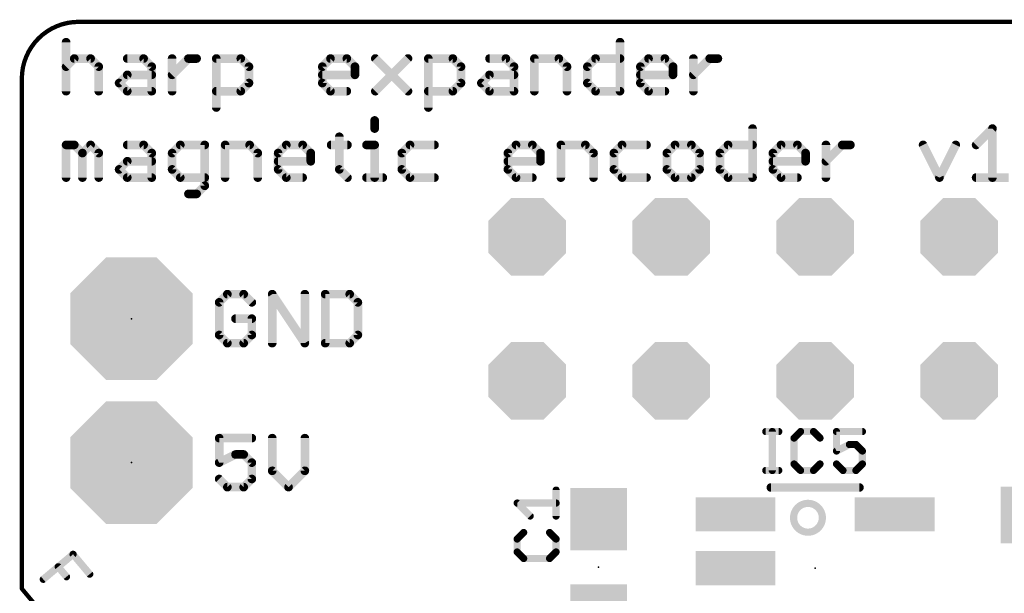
# Model space of a CAD drawing. Extents: x -3 to 25, y -0.2 to 22.
# Tile 2 of 3: x -3 to 14.3, y 11.9 to 22. Entities that reach past the tile are written whole.
import ezdxf

# ---------------------------------------------------------------- set-up
doc = ezdxf.new("R2010")
doc.units = 0
for name, color, linetype in [('17', 110, 'CONTINUOUS'), ('20', 53, 'CONTINUOUS'), ('21', 253, 'CONTINUOUS'), ('23', 53, 'CONTINUOUS'), ('25', 253, 'CONTINUOUS'), ('31', 253, 'CONTINUOUS')]:
    doc.layers.add(name, color=color, linetype=linetype)

# ---------------------------------------------------------------- blocks, each defined once
blk = doc.blocks.new('OCTAGONP')
at = {"const_width": 0.5}
blk.add_lwpolyline([(-0.25, -0.1036), (-0.25, 0.1036), (-0.1036, 0.25), (0.1036, 0.25), (0.25, 0.1036), (0.25, -0.1036), (0.1036, -0.25), (-0.1036, -0.25), (-0.25, -0.1036), (-0.25, 0.1036)], dxfattribs=at)
blk = doc.blocks.new('RECT')
blk.add_solid([(-0.5, -0.5), (0.5, -0.5), (-0.5, 0.5), (0.5, 0.5)])

msp = doc.modelspace()

# ---------------------------------------------------------------- linework, layer by layer
at = {"layer": '20'}
for points, const_width in [([(-2, 22, 0.4142), (-3, 21)], 0.0762), ([(-2, 22.0191, 1), (-2, 21.9809)], 0.0381), ([(-2, 21.9809, 1), (-2, 22.0191)], 0.0381), ([(-2.9809, 21, 1), (-3.0191, 21)], 0.0381), ([(-3.0191, 21, 1), (-2.9809, 21)], 0.0381), ([(-2.9854, 12.0122, 1), (-3.0146, 11.9878)], 0.0381), ([(-3.0191, 12, 1), (-2.9809, 12)], 0.0381)]:
    msp.add_lwpolyline(points, format="xyb", dxfattribs=dict(at, const_width=const_width))
at = {"layer": '20', "const_width": 0.0762}
for points in [[(24, 22), (-2, 22)], [(-3, 21), (-3, 12)], [(-3, 12), (7, 0)]]:
    msp.add_lwpolyline(points, dxfattribs=at)
at = {"layer": '21'}
for points, const_width in [([(-2.2192, 21.6413), (-2.2192, 20.777)], 0.1524), ([(7.5563, 21.6413), (7.5563, 20.777)], 0.1524), ([(-2.2192, 21.2092), (-2.0751, 21.3532)], 0.1524), ([(-2.0751, 21.3532), (-1.787, 21.3532)], 0.1524), ([(-1.787, 21.3532), (-1.643, 21.2092)], 0.1524), ([(-1.1396, 21.3532), (-0.8515, 21.3532)], 0.1524), ([(-0.8515, 21.3532), (-0.7075, 21.2092)], 0.1524), ([(-0.3482, 20.777), (-0.3482, 21.3532)], 0.1524), ([(-0.3482, 21.0651), (-0.0601, 21.3532)], 0.1524), ([(-0.0601, 21.3532), (0.084, 21.3532)], 0.1524), ([(0.4314, 20.4889), (0.4314, 21.3532)], 0.1524), ([(0.4314, 21.3532), (0.8636, 21.3532)], 0.1524), ([(0.8636, 21.3532), (1.0077, 21.2092)], 0.1524), ([(2.3025, 21.2092), (2.4465, 21.3532)], 0.1524), ([(2.4465, 21.3532), (2.7346, 21.3532)], 0.1524), ([(2.7346, 21.3532), (2.8787, 21.2092)], 0.1524), ([(3.238, 21.3532), (3.8142, 20.777)], 0.1524), ([(3.238, 20.777), (3.8142, 21.3532)], 0.1524), ([(4.1735, 20.4889), (4.1735, 21.3532)], 0.1524), ([(4.1735, 21.3532), (4.6057, 21.3532)], 0.1524), ([(4.6057, 21.3532), (4.7497, 21.2092)], 0.1524), ([(5.2531, 21.3532), (5.5412, 21.3532)], 0.1524), ([(5.5412, 21.3532), (5.6853, 21.2092)], 0.1524), ([(6.0445, 20.777), (6.0445, 21.3532)], 0.1524), ([(6.0445, 21.3532), (6.4767, 21.3532)], 0.1524), ([(6.4767, 21.3532), (6.6208, 21.2092)], 0.1524), ([(6.9801, 21.2092), (7.1241, 21.3532)], 0.1524), ([(7.1241, 21.3532), (7.5563, 21.3532)], 0.1524), ([(7.9156, 21.2092), (8.0596, 21.3532)], 0.1524), ([(8.0596, 21.3532), (8.3478, 21.3532)], 0.1524), ([(8.3478, 21.3532), (8.4918, 21.2092)], 0.1524), ([(8.8511, 20.777), (8.8511, 21.3532)], 0.1524), ([(8.8511, 21.0651), (9.1392, 21.3532)], 0.1524), ([(9.1392, 21.3532), (9.2833, 21.3532)], 0.1524), ([(-1.643, 21.2092), (-1.643, 20.777)], 0.1524), ([(-0.7075, 21.2092), (-0.7075, 20.777)], 0.1524), ([(1.0077, 21.2092), (1.0077, 20.9211)], 0.1524), ([(2.3025, 20.9211), (2.3025, 21.2092)], 0.1524), ([(2.8787, 21.2092), (2.8787, 21.0651)], 0.1524), ([(4.7497, 21.2092), (4.7497, 20.9211)], 0.1524), ([(5.6853, 21.2092), (5.6853, 20.777)], 0.1524), ([(6.6208, 21.2092), (6.6208, 20.777)], 0.1524), ([(6.9801, 20.9211), (6.9801, 21.2092)], 0.1524), ([(7.9156, 20.9211), (7.9156, 21.2092)], 0.1524), ([(8.4918, 21.2092), (8.4918, 21.0651)], 0.1524), ([(-1.2837, 20.9211), (-1.1396, 21.0651)], 0.1524), ([(-1.1396, 21.0651), (-0.7075, 21.0651)], 0.1524), ([(2.8787, 21.0651), (2.3025, 21.0651)], 0.1524), ([(5.109, 20.9211), (5.2531, 21.0651)], 0.1524), ([(5.2531, 21.0651), (5.6853, 21.0651)], 0.1524), ([(8.4918, 21.0651), (7.9156, 21.0651)], 0.1524), ([(-1.1396, 20.777), (-1.2837, 20.9211)], 0.1524), ([(-0.7075, 20.777), (-1.1396, 20.777)], 0.1524), ([(0.8636, 20.777), (0.4314, 20.777)], 0.1524), ([(1.0077, 20.9211), (0.8636, 20.777)], 0.1524), ([(2.4465, 20.777), (2.3025, 20.9211)], 0.1524), ([(2.7346, 20.777), (2.4465, 20.777)], 0.1524), ([(4.6057, 20.777), (4.1735, 20.777)], 0.1524), ([(4.7497, 20.9211), (4.6057, 20.777)], 0.1524), ([(5.2531, 20.777), (5.109, 20.9211)], 0.1524), ([(5.6853, 20.777), (5.2531, 20.777)], 0.1524), ([(7.1241, 20.777), (6.9801, 20.9211)], 0.1524), ([(7.5563, 20.777), (7.1241, 20.777)], 0.1524), ([(8.0596, 20.777), (7.9156, 20.9211)], 0.1524), ([(8.3478, 20.777), (8.0596, 20.777)], 0.1524), ([(3.2261, 20.2614), (3.2261, 20.1173)], 0.1524), ([(9.8951, 20.1173), (9.8951, 19.253)], 0.1524), ([(13.8405, 19.8292), (14.1286, 20.1173)], 0.1524), ([(14.1286, 20.1173), (14.1286, 19.253)], 0.1524), ([(2.6025, 19.9733), (2.6025, 19.3971)], 0.1524), ([(-2.2192, 19.253), (-2.2192, 19.8292)], 0.1524), ([(-2.2192, 19.8292), (-2.0751, 19.8292)], 0.1524), ([(-2.0751, 19.8292), (-1.9311, 19.6852)], 0.1524), ([(-1.9311, 19.6852), (-1.787, 19.8292)], 0.1524), ([(-1.787, 19.8292), (-1.643, 19.6852)], 0.1524), ([(-1.1396, 19.8292), (-0.8515, 19.8292)], 0.1524), ([(-0.8515, 19.8292), (-0.7075, 19.6852)], 0.1524), ([(-0.2041, 19.8292), (-0.3482, 19.6852)], 0.1524), ([(0.2281, 19.8292), (-0.2041, 19.8292)], 0.1524), ([(0.2281, 19.1089), (0.2281, 19.8292)], 0.1524), ([(0.5874, 19.253), (0.5874, 19.8292)], 0.1524), ([(0.5874, 19.8292), (1.0195, 19.8292)], 0.1524), ([(1.0195, 19.8292), (1.1636, 19.6852)], 0.1524), ([(1.5229, 19.6852), (1.6669, 19.8292)], 0.1524), ([(1.6669, 19.8292), (1.955, 19.8292)], 0.1524), ([(1.955, 19.8292), (2.0991, 19.6852)], 0.1524), ([(2.4584, 19.8292), (2.7465, 19.8292)], 0.1524), ([(3.0821, 19.8292), (3.2261, 19.8292)], 0.1524), ([(3.2261, 19.8292), (3.2261, 19.253)], 0.1524), ([(3.8498, 19.8292), (3.7058, 19.6852)], 0.1524), ([(4.282, 19.8292), (3.8498, 19.8292)], 0.1524), ([(5.5768, 19.6852), (5.7208, 19.8292)], 0.1524), ([(5.7208, 19.8292), (6.009, 19.8292)], 0.1524), ([(6.009, 19.8292), (6.153, 19.6852)], 0.1524), ([(6.5123, 19.253), (6.5123, 19.8292)], 0.1524), ([(6.5123, 19.8292), (6.9445, 19.8292)], 0.1524), ([(6.9445, 19.8292), (7.0885, 19.6852)], 0.1524), ([(7.5919, 19.8292), (7.4478, 19.6852)], 0.1524), ([(8.0241, 19.8292), (7.5919, 19.8292)], 0.1524), ([(8.5274, 19.8292), (8.3833, 19.6852)], 0.1524), ([(8.8155, 19.8292), (8.5274, 19.8292)], 0.1524), ([(8.9596, 19.6852), (8.8155, 19.8292)], 0.1524), ([(9.3189, 19.6852), (9.4629, 19.8292)], 0.1524), ([(9.4629, 19.8292), (9.8951, 19.8292)], 0.1524), ([(10.2544, 19.6852), (10.3984, 19.8292)], 0.1524), ([(10.3984, 19.8292), (10.6866, 19.8292)], 0.1524), ([(10.6866, 19.8292), (10.8306, 19.6852)], 0.1524), ([(11.1899, 19.253), (11.1899, 19.8292)], 0.1524), ([(11.1899, 19.5411), (11.478, 19.8292)], 0.1524), ([(11.478, 19.8292), (11.6221, 19.8292)], 0.1524), ([(12.905, 19.8292), (13.1931, 19.253)], 0.1524), ([(13.1931, 19.253), (13.4812, 19.8292)], 0.1524), ([(-1.9311, 19.6852), (-1.9311, 19.253)], 0.1524), ([(-1.643, 19.6852), (-1.643, 19.253)], 0.1524), ([(-0.7075, 19.6852), (-0.7075, 19.253)], 0.1524), ([(-0.3482, 19.6852), (-0.3482, 19.3971)], 0.1524), ([(1.1636, 19.6852), (1.1636, 19.253)], 0.1524), ([(1.5229, 19.3971), (1.5229, 19.6852)], 0.1524), ([(2.0991, 19.6852), (2.0991, 19.5411)], 0.1524), ([(3.7058, 19.6852), (3.7058, 19.3971)], 0.1524), ([(5.5768, 19.3971), (5.5768, 19.6852)], 0.1524), ([(6.153, 19.6852), (6.153, 19.5411)], 0.1524), ([(7.0885, 19.6852), (7.0885, 19.253)], 0.1524), ([(7.4478, 19.6852), (7.4478, 19.3971)], 0.1524), ([(8.3833, 19.6852), (8.3833, 19.3971)], 0.1524), ([(8.9596, 19.3971), (8.9596, 19.6852)], 0.1524), ([(9.3189, 19.3971), (9.3189, 19.6852)], 0.1524), ([(10.2544, 19.3971), (10.2544, 19.6852)], 0.1524), ([(10.8306, 19.6852), (10.8306, 19.5411)], 0.1524), ([(-1.2837, 19.3971), (-1.1396, 19.5411)], 0.1524), ([(-1.1396, 19.253), (-1.2837, 19.3971)], 0.1524), ([(-1.1396, 19.5411), (-0.7075, 19.5411)], 0.1524), ([(-0.3482, 19.3971), (-0.2041, 19.253)], 0.1524), ([(2.0991, 19.5411), (1.5229, 19.5411)], 0.1524), ([(1.6669, 19.253), (1.5229, 19.3971)], 0.1524), ([(2.6025, 19.3971), (2.7465, 19.253)], 0.1524), ([(3.7058, 19.3971), (3.8498, 19.253)], 0.1524), ([(6.153, 19.5411), (5.5768, 19.5411)], 0.1524), ([(5.7208, 19.253), (5.5768, 19.3971)], 0.1524), ([(7.4478, 19.3971), (7.5919, 19.253)], 0.1524), ([(8.3833, 19.3971), (8.5274, 19.253)], 0.1524), ([(8.8155, 19.253), (8.9596, 19.3971)], 0.1524), ([(9.4629, 19.253), (9.3189, 19.3971)], 0.1524), ([(10.8306, 19.5411), (10.2544, 19.5411)], 0.1524), ([(10.3984, 19.253), (10.2544, 19.3971)], 0.1524), ([(-0.7075, 19.253), (-1.1396, 19.253)], 0.1524), ([(-0.2041, 19.253), (0.2281, 19.253)], 0.1524), ([(1.955, 19.253), (1.6669, 19.253)], 0.1524), ([(3.0821, 19.253), (3.3702, 19.253)], 0.1524), ([(3.8498, 19.253), (4.282, 19.253)], 0.1524), ([(6.009, 19.253), (5.7208, 19.253)], 0.1524), ([(7.5919, 19.253), (8.0241, 19.253)], 0.1524), ([(8.5274, 19.253), (8.8155, 19.253)], 0.1524), ([(9.8951, 19.253), (9.4629, 19.253)], 0.1524), ([(10.6866, 19.253), (10.3984, 19.253)], 0.1524), ([(13.8405, 19.253), (14.4168, 19.253)], 0.1524), ([(0.084, 18.9649), (0.2281, 19.1089)], 0.1524), ([(-0.0601, 18.9649), (0.084, 18.9649)], 0.1524), ([(10.219, 13.7858), (11.781, 13.7858)], 0.1524), ([(-2.6219, 12.1663), (-2.0961, 12.6075)], 0.127), ([(-2.0961, 12.6075), (-1.802, 12.257)], 0.127), ([(-2.359, 12.3869), (-2.2119, 12.2116)], 0.127)]:
    msp.add_lwpolyline(points, dxfattribs=dict(at, const_width=const_width))
for points, const_width in [([(-2.1811, 21.6413, 1), (-2.2573, 21.6413)], 0.0762), ([(7.5944, 21.6413, 1), (7.5182, 21.6413)], 0.0762), ([(-2.0751, 21.3913, 1), (-2.0751, 21.3151)], 0.0762), ([(-2.0482, 21.3263, 1), (-2.1021, 21.3802)], 0.0762), ([(-1.7601, 21.3802, 1), (-1.814, 21.3263)], 0.0762), ([(-1.787, 21.3151, 1), (-1.787, 21.3913)], 0.0762), ([(-1.1396, 21.3913, 1), (-1.1396, 21.3151)], 0.0762), ([(-0.8246, 21.3802, 1), (-0.8785, 21.3263)], 0.0762), ([(-0.8515, 21.3151, 1), (-0.8515, 21.3913)], 0.0762), ([(-0.3101, 21.3532, 1), (-0.3863, 21.3532)], 0.0762), ([(-0.0601, 21.3913, 1), (-0.0601, 21.3151)], 0.0762), ([(-0.0331, 21.3263, 1), (-0.087, 21.3802)], 0.0762), ([(0.084, 21.3151, 1), (0.084, 21.3913)], 0.0762), ([(0.4695, 21.3532, 1), (0.3933, 21.3532)], 0.0762), ([(0.4314, 21.3913, 1), (0.4314, 21.3151)], 0.0762), ([(0.8905, 21.3802, 1), (0.8367, 21.3263)], 0.0762), ([(0.8636, 21.3151, 1), (0.8636, 21.3913)], 0.0762), ([(2.4465, 21.3913, 1), (2.4465, 21.3151)], 0.0762), ([(2.4735, 21.3263, 1), (2.4196, 21.3802)], 0.0762), ([(2.7616, 21.3802, 1), (2.7077, 21.3263)], 0.0762), ([(2.7346, 21.3151, 1), (2.7346, 21.3913)], 0.0762), ([(3.2649, 21.3802, 1), (3.211, 21.3263)], 0.0762), ([(3.8412, 21.3263, 1), (3.7873, 21.3802)], 0.0762), ([(4.2116, 21.3532, 1), (4.1354, 21.3532)], 0.0762), ([(4.1735, 21.3913, 1), (4.1735, 21.3151)], 0.0762), ([(4.6326, 21.3802, 1), (4.5787, 21.3263)], 0.0762), ([(4.6057, 21.3151, 1), (4.6057, 21.3913)], 0.0762), ([(5.2531, 21.3913, 1), (5.2531, 21.3151)], 0.0762), ([(5.5681, 21.3802, 1), (5.5143, 21.3263)], 0.0762), ([(5.5412, 21.3151, 1), (5.5412, 21.3913)], 0.0762), ([(6.0826, 21.3532, 1), (6.0064, 21.3532)], 0.0762), ([(6.0445, 21.3913, 1), (6.0445, 21.3151)], 0.0762), ([(6.5037, 21.3802, 1), (6.4498, 21.3263)], 0.0762), ([(6.4767, 21.3151, 1), (6.4767, 21.3913)], 0.0762), ([(7.1241, 21.3913, 1), (7.1241, 21.3151)], 0.0762), ([(7.1511, 21.3263, 1), (7.0972, 21.3802)], 0.0762), ([(7.5563, 21.3151, 1), (7.5563, 21.3913)], 0.0762), ([(8.0596, 21.3913, 1), (8.0596, 21.3151)], 0.0762), ([(8.0866, 21.3263, 1), (8.0327, 21.3802)], 0.0762), ([(8.3747, 21.3802, 1), (8.3208, 21.3263)], 0.0762), ([(8.3478, 21.3151, 1), (8.3478, 21.3913)], 0.0762), ([(8.8892, 21.3532, 1), (8.813, 21.3532)], 0.0762), ([(9.1392, 21.3913, 1), (9.1392, 21.3151)], 0.0762), ([(9.1662, 21.3263, 1), (9.1123, 21.3802)], 0.0762), ([(9.2833, 21.3151, 1), (9.2833, 21.3913)], 0.0762), ([(-2.2461, 21.2361, 1), (-2.1923, 21.1822)], 0.0762), ([(-1.6049, 21.2092, 1), (-1.6811, 21.2092)], 0.0762), ([(-1.6699, 21.1822, 1), (-1.616, 21.2361)], 0.0762), ([(-0.6694, 21.2092, 1), (-0.7456, 21.2092)], 0.0762), ([(-0.7344, 21.1822, 1), (-0.6805, 21.2361)], 0.0762), ([(1.0458, 21.2092, 1), (0.9696, 21.2092)], 0.0762), ([(0.9807, 21.1822, 1), (1.0346, 21.2361)], 0.0762), ([(2.2755, 21.2361, 1), (2.3294, 21.1822)], 0.0762), ([(2.3406, 21.2092, 1), (2.2644, 21.2092)], 0.0762), ([(2.9168, 21.2092, 1), (2.8406, 21.2092)], 0.0762), ([(2.8518, 21.1822, 1), (2.9056, 21.2361)], 0.0762), ([(4.7878, 21.2092, 1), (4.7116, 21.2092)], 0.0762), ([(4.7228, 21.1822, 1), (4.7767, 21.2361)], 0.0762), ([(5.7234, 21.2092, 1), (5.6472, 21.2092)], 0.0762), ([(5.6583, 21.1822, 1), (5.7122, 21.2361)], 0.0762), ([(6.6589, 21.2092, 1), (6.5827, 21.2092)], 0.0762), ([(6.5938, 21.1822, 1), (6.6477, 21.2361)], 0.0762), ([(6.9531, 21.2361, 1), (7.007, 21.1822)], 0.0762), ([(7.0182, 21.2092, 1), (6.942, 21.2092)], 0.0762), ([(7.8886, 21.2361, 1), (7.9425, 21.1822)], 0.0762), ([(7.9537, 21.2092, 1), (7.8775, 21.2092)], 0.0762), ([(8.5299, 21.2092, 1), (8.4537, 21.2092)], 0.0762), ([(8.4649, 21.1822, 1), (8.5188, 21.2361)], 0.0762), ([(-1.1396, 21.1032, 1), (-1.1396, 21.027)], 0.0762), ([(-1.1127, 21.0382, 1), (-1.1666, 21.0921)], 0.0762), ([(-0.7075, 21.027, 1), (-0.7075, 21.1032)], 0.0762), ([(-0.3751, 21.0921, 1), (-0.3212, 21.0382)], 0.0762), ([(2.3025, 21.1032, 1), (2.3025, 21.027)], 0.0762), ([(2.8406, 21.0651, 1), (2.9168, 21.0651)], 0.0762), ([(2.8787, 21.027, 1), (2.8787, 21.1032)], 0.0762), ([(5.2531, 21.1032, 1), (5.2531, 21.027)], 0.0762), ([(5.28, 21.0382, 1), (5.2261, 21.0921)], 0.0762), ([(5.6853, 21.027, 1), (5.6853, 21.1032)], 0.0762), ([(7.9156, 21.1032, 1), (7.9156, 21.027)], 0.0762), ([(8.4537, 21.0651, 1), (8.5299, 21.0651)], 0.0762), ([(8.4918, 21.027, 1), (8.4918, 21.1032)], 0.0762), ([(8.8242, 21.0921, 1), (8.878, 21.0382)], 0.0762), ([(-1.2567, 20.948, 1), (-1.3106, 20.8941)], 0.0762), ([(-1.3106, 20.948, 1), (-1.2567, 20.8941)], 0.0762), ([(-1.1396, 20.8151, 1), (-1.1396, 20.7389)], 0.0762), ([(-0.7075, 20.7389, 1), (-0.7075, 20.8151)], 0.0762), ([(0.4314, 20.8151, 1), (0.4314, 20.7389)], 0.0762), ([(0.8636, 20.7389, 1), (0.8636, 20.8151)], 0.0762), ([(0.9696, 20.9211, 1), (1.0458, 20.9211)], 0.0762), ([(1.0346, 20.8941, 1), (0.9807, 20.948)], 0.0762), ([(2.3294, 20.948, 1), (2.2755, 20.8941)], 0.0762), ([(2.2644, 20.9211, 1), (2.3406, 20.9211)], 0.0762), ([(2.4465, 20.8151, 1), (2.4465, 20.7389)], 0.0762), ([(2.7346, 20.7389, 1), (2.7346, 20.8151)], 0.0762), ([(4.1735, 20.8151, 1), (4.1735, 20.7389)], 0.0762), ([(4.6057, 20.7389, 1), (4.6057, 20.8151)], 0.0762), ([(4.7116, 20.9211, 1), (4.7878, 20.9211)], 0.0762), ([(4.7767, 20.8941, 1), (4.7228, 20.948)], 0.0762), ([(5.136, 20.948, 1), (5.0821, 20.8941)], 0.0762), ([(5.0821, 20.948, 1), (5.136, 20.8941)], 0.0762), ([(5.2531, 20.8151, 1), (5.2531, 20.7389)], 0.0762), ([(5.6853, 20.7389, 1), (5.6853, 20.8151)], 0.0762), ([(7.007, 20.948, 1), (6.9531, 20.8941)], 0.0762), ([(6.942, 20.9211, 1), (7.0182, 20.9211)], 0.0762), ([(7.1241, 20.8151, 1), (7.1241, 20.7389)], 0.0762), ([(7.5563, 20.7389, 1), (7.5563, 20.8151)], 0.0762), ([(7.9425, 20.948, 1), (7.8886, 20.8941)], 0.0762), ([(7.8775, 20.9211, 1), (7.9537, 20.9211)], 0.0762), ([(8.0596, 20.8151, 1), (8.0596, 20.7389)], 0.0762), ([(8.3478, 20.7389, 1), (8.3478, 20.8151)], 0.0762), ([(-2.2573, 20.777, 1), (-2.1811, 20.777)], 0.0762), ([(-1.6811, 20.777, 1), (-1.6049, 20.777)], 0.0762), ([(-1.1666, 20.7501, 1), (-1.1127, 20.8039)], 0.0762), ([(-0.7456, 20.777, 1), (-0.6694, 20.777)], 0.0762), ([(-0.3863, 20.777, 1), (-0.3101, 20.777)], 0.0762), ([(0.8367, 20.8039, 1), (0.8905, 20.7501)], 0.0762), ([(2.4196, 20.7501, 1), (2.4735, 20.8039)], 0.0762), ([(3.211, 20.8039, 1), (3.2649, 20.7501)], 0.0762), ([(3.7873, 20.7501, 1), (3.8412, 20.8039)], 0.0762), ([(4.5787, 20.8039, 1), (4.6326, 20.7501)], 0.0762), ([(5.2261, 20.7501, 1), (5.28, 20.8039)], 0.0762), ([(5.6472, 20.777, 1), (5.7234, 20.777)], 0.0762), ([(6.0064, 20.777, 1), (6.0826, 20.777)], 0.0762), ([(6.5827, 20.777, 1), (6.6589, 20.777)], 0.0762), ([(7.0972, 20.7501, 1), (7.1511, 20.8039)], 0.0762), ([(7.5182, 20.777, 1), (7.5944, 20.777)], 0.0762), ([(8.0327, 20.7501, 1), (8.0866, 20.8039)], 0.0762), ([(8.813, 20.777, 1), (8.8892, 20.777)], 0.0762), ([(0.3933, 20.4889, 1), (0.4695, 20.4889)], 0.0762), ([(4.1354, 20.4889, 1), (4.2116, 20.4889)], 0.0762), ([(3.2642, 20.2614, 1), (3.188, 20.2614)], 0.0762), ([(9.9332, 20.1173, 1), (9.857, 20.1173)], 0.0762), ([(14.1667, 20.1173, 1), (14.0905, 20.1173)], 0.0762), ([(14.1556, 20.0904, 1), (14.1017, 20.1443)], 0.0762), ([(2.6406, 19.9733, 1), (2.5644, 19.9733)], 0.0762), ([(3.188, 20.1173, 1), (3.2642, 20.1173)], 0.0762), ([(-2.1811, 19.8292, 1), (-2.2573, 19.8292)], 0.0762), ([(-2.2192, 19.8673, 1), (-2.2192, 19.7911)], 0.0762), ([(-2.0482, 19.8562, 1), (-2.1021, 19.8023)], 0.0762), ([(-2.0751, 19.7911, 1), (-2.0751, 19.8673)], 0.0762), ([(-1.7601, 19.8562, 1), (-1.814, 19.8023)], 0.0762), ([(-1.7601, 19.8023, 1), (-1.814, 19.8562)], 0.0762), ([(-1.1396, 19.8673, 1), (-1.1396, 19.7911)], 0.0762), ([(-0.8246, 19.8562, 1), (-0.8785, 19.8023)], 0.0762), ([(-0.8515, 19.7911, 1), (-0.8515, 19.8673)], 0.0762), ([(-0.2041, 19.8673, 1), (-0.2041, 19.7911)], 0.0762), ([(-0.1772, 19.8023, 1), (-0.231, 19.8562)], 0.0762), ([(0.2662, 19.8292, 1), (0.19, 19.8292)], 0.0762), ([(0.2281, 19.7911, 1), (0.2281, 19.8673)], 0.0762), ([(0.6255, 19.8292, 1), (0.5493, 19.8292)], 0.0762), ([(0.5874, 19.8673, 1), (0.5874, 19.7911)], 0.0762), ([(1.0465, 19.8562, 1), (0.9926, 19.8023)], 0.0762), ([(1.0195, 19.7911, 1), (1.0195, 19.8673)], 0.0762), ([(1.6669, 19.8673, 1), (1.6669, 19.7911)], 0.0762), ([(1.6939, 19.8023, 1), (1.64, 19.8562)], 0.0762), ([(1.982, 19.8562, 1), (1.9281, 19.8023)], 0.0762), ([(1.955, 19.7911, 1), (1.955, 19.8673)], 0.0762), ([(2.4584, 19.8673, 1), (2.4584, 19.7911)], 0.0762), ([(2.7465, 19.7911, 1), (2.7465, 19.8673)], 0.0762), ([(3.0821, 19.8673, 1), (3.0821, 19.7911)], 0.0762), ([(3.2642, 19.8292, 1), (3.188, 19.8292)], 0.0762), ([(3.2261, 19.7911, 1), (3.2261, 19.8673)], 0.0762), ([(3.8498, 19.8673, 1), (3.8498, 19.7911)], 0.0762), ([(3.8767, 19.8023, 1), (3.8229, 19.8562)], 0.0762), ([(4.282, 19.7911, 1), (4.282, 19.8673)], 0.0762), ([(5.7208, 19.8673, 1), (5.7208, 19.7911)], 0.0762), ([(5.7478, 19.8023, 1), (5.6939, 19.8562)], 0.0762), ([(6.0359, 19.8562, 1), (5.982, 19.8023)], 0.0762), ([(6.009, 19.7911, 1), (6.009, 19.8673)], 0.0762), ([(6.5504, 19.8292, 1), (6.4742, 19.8292)], 0.0762), ([(6.5123, 19.8673, 1), (6.5123, 19.7911)], 0.0762), ([(6.9714, 19.8562, 1), (6.9175, 19.8023)], 0.0762), ([(6.9445, 19.7911, 1), (6.9445, 19.8673)], 0.0762), ([(7.5919, 19.8673, 1), (7.5919, 19.7911)], 0.0762), ([(7.6188, 19.8023, 1), (7.5649, 19.8562)], 0.0762), ([(8.0241, 19.7911, 1), (8.0241, 19.8673)], 0.0762), ([(8.5274, 19.8673, 1), (8.5274, 19.7911)], 0.0762), ([(8.5543, 19.8023, 1), (8.5005, 19.8562)], 0.0762), ([(8.8425, 19.8562, 1), (8.7886, 19.8023)], 0.0762), ([(8.8155, 19.7911, 1), (8.8155, 19.8673)], 0.0762), ([(9.4629, 19.8673, 1), (9.4629, 19.7911)], 0.0762), ([(9.4899, 19.8023, 1), (9.436, 19.8562)], 0.0762), ([(9.8951, 19.7911, 1), (9.8951, 19.8673)], 0.0762), ([(10.3984, 19.8673, 1), (10.3984, 19.7911)], 0.0762), ([(10.4254, 19.8023, 1), (10.3715, 19.8562)], 0.0762), ([(10.7135, 19.8562, 1), (10.6596, 19.8023)], 0.0762), ([(10.6866, 19.7911, 1), (10.6866, 19.8673)], 0.0762), ([(11.228, 19.8292, 1), (11.1518, 19.8292)], 0.0762), ([(11.478, 19.8673, 1), (11.478, 19.7911)], 0.0762), ([(11.505, 19.8023, 1), (11.4511, 19.8562)], 0.0762), ([(11.6221, 19.7911, 1), (11.6221, 19.8673)], 0.0762), ([(12.9391, 19.8463, 1), (12.8709, 19.8122)], 0.0762), ([(13.5153, 19.8122, 1), (13.4472, 19.8463)], 0.0762), ([(13.8136, 19.8562, 1), (13.8675, 19.8023)], 0.0762), ([(-1.893, 19.6852, 1), (-1.9692, 19.6852)], 0.0762), ([(-1.958, 19.7121, 1), (-1.9041, 19.6582)], 0.0762), ([(-1.958, 19.6582, 1), (-1.9041, 19.7121)], 0.0762), ([(-1.6049, 19.6852, 1), (-1.6811, 19.6852)], 0.0762), ([(-1.6699, 19.6582, 1), (-1.616, 19.7121)], 0.0762), ([(-0.6694, 19.6852, 1), (-0.7456, 19.6852)], 0.0762), ([(-0.7344, 19.6582, 1), (-0.6805, 19.7121)], 0.0762), ([(-0.3101, 19.6852, 1), (-0.3863, 19.6852)], 0.0762), ([(-0.3751, 19.7121, 1), (-0.3212, 19.6582)], 0.0762), ([(1.2017, 19.6852, 1), (1.1255, 19.6852)], 0.0762), ([(1.1366, 19.6582, 1), (1.1905, 19.7121)], 0.0762), ([(1.4959, 19.7121, 1), (1.5498, 19.6582)], 0.0762), ([(1.561, 19.6852, 1), (1.4848, 19.6852)], 0.0762), ([(2.1372, 19.6852, 1), (2.061, 19.6852)], 0.0762), ([(2.0722, 19.6582, 1), (2.126, 19.7121)], 0.0762), ([(3.6788, 19.7121, 1), (3.7327, 19.6582)], 0.0762), ([(3.7439, 19.6852, 1), (3.6677, 19.6852)], 0.0762), ([(5.5498, 19.7121, 1), (5.6037, 19.6582)], 0.0762), ([(5.6149, 19.6852, 1), (5.5387, 19.6852)], 0.0762), ([(6.1911, 19.6852, 1), (6.1149, 19.6852)], 0.0762), ([(6.1261, 19.6582, 1), (6.18, 19.7121)], 0.0762), ([(7.1266, 19.6852, 1), (7.0504, 19.6852)], 0.0762), ([(7.0616, 19.6582, 1), (7.1155, 19.7121)], 0.0762), ([(7.4859, 19.6852, 1), (7.4097, 19.6852)], 0.0762), ([(7.4209, 19.7121, 1), (7.4748, 19.6582)], 0.0762), ([(8.4214, 19.6852, 1), (8.3452, 19.6852)], 0.0762), ([(8.3564, 19.7121, 1), (8.4103, 19.6582)], 0.0762), ([(8.9977, 19.6852, 1), (8.9215, 19.6852)], 0.0762), ([(8.9326, 19.6582, 1), (8.9865, 19.7121)], 0.0762), ([(9.2919, 19.7121, 1), (9.3458, 19.6582)], 0.0762), ([(9.357, 19.6852, 1), (9.2808, 19.6852)], 0.0762), ([(10.2274, 19.7121, 1), (10.2813, 19.6582)], 0.0762), ([(10.2925, 19.6852, 1), (10.2163, 19.6852)], 0.0762), ([(10.8687, 19.6852, 1), (10.7925, 19.6852)], 0.0762), ([(10.8037, 19.6582, 1), (10.8575, 19.7121)], 0.0762), ([(-1.2567, 19.424, 1), (-1.3106, 19.3701)], 0.0762), ([(-1.3106, 19.424, 1), (-1.2567, 19.3701)], 0.0762), ([(-1.1396, 19.5792, 1), (-1.1396, 19.503)], 0.0762), ([(-1.1127, 19.5142, 1), (-1.1666, 19.5681)], 0.0762), ([(-0.7075, 19.503, 1), (-0.7075, 19.5792)], 0.0762), ([(-0.3212, 19.424, 1), (-0.3751, 19.3701)], 0.0762), ([(1.5498, 19.424, 1), (1.4959, 19.3701)], 0.0762), ([(1.5229, 19.5792, 1), (1.5229, 19.503)], 0.0762), ([(2.061, 19.5411, 1), (2.1372, 19.5411)], 0.0762), ([(2.0991, 19.503, 1), (2.0991, 19.5792)], 0.0762), ([(2.6294, 19.424, 1), (2.5755, 19.3701)], 0.0762), ([(3.7327, 19.424, 1), (3.6788, 19.3701)], 0.0762), ([(5.6037, 19.424, 1), (5.5498, 19.3701)], 0.0762), ([(5.5768, 19.5792, 1), (5.5768, 19.503)], 0.0762), ([(6.1149, 19.5411, 1), (6.1911, 19.5411)], 0.0762), ([(6.153, 19.503, 1), (6.153, 19.5792)], 0.0762), ([(7.4748, 19.424, 1), (7.4209, 19.3701)], 0.0762), ([(8.4103, 19.424, 1), (8.3564, 19.3701)], 0.0762), ([(8.9865, 19.3701, 1), (8.9326, 19.424)], 0.0762), ([(9.3458, 19.424, 1), (9.2919, 19.3701)], 0.0762), ([(10.2813, 19.424, 1), (10.2274, 19.3701)], 0.0762), ([(10.2544, 19.5792, 1), (10.2544, 19.503)], 0.0762), ([(10.7925, 19.5411, 1), (10.8687, 19.5411)], 0.0762), ([(10.8306, 19.503, 1), (10.8306, 19.5792)], 0.0762), ([(11.163, 19.5681, 1), (11.2168, 19.5142)], 0.0762), ([(-2.2573, 19.253, 1), (-2.1811, 19.253)], 0.0762), ([(-1.9692, 19.253, 1), (-1.893, 19.253)], 0.0762), ([(-1.6811, 19.253, 1), (-1.6049, 19.253)], 0.0762), ([(-1.1396, 19.2911, 1), (-1.1396, 19.2149)], 0.0762), ([(-1.1666, 19.2261, 1), (-1.1127, 19.2799)], 0.0762), ([(-0.7456, 19.253, 1), (-0.6694, 19.253)], 0.0762), ([(-0.7075, 19.2149, 1), (-0.7075, 19.2911)], 0.0762), ([(-0.3863, 19.3971, 1), (-0.3101, 19.3971)], 0.0762), ([(-0.2041, 19.2911, 1), (-0.2041, 19.2149)], 0.0762), ([(-0.231, 19.2261, 1), (-0.1772, 19.2799)], 0.0762), ([(0.2281, 19.2149, 1), (0.2281, 19.2911)], 0.0762), ([(0.5493, 19.253, 1), (0.6255, 19.253)], 0.0762), ([(1.1255, 19.253, 1), (1.2017, 19.253)], 0.0762), ([(1.4848, 19.3971, 1), (1.561, 19.3971)], 0.0762), ([(1.6669, 19.2911, 1), (1.6669, 19.2149)], 0.0762), ([(1.64, 19.2261, 1), (1.6939, 19.2799)], 0.0762), ([(1.955, 19.2149, 1), (1.955, 19.2911)], 0.0762), ([(2.5644, 19.3971, 1), (2.6406, 19.3971)], 0.0762), ([(2.7196, 19.2261, 1), (2.7734, 19.2799)], 0.0762), ([(3.0821, 19.2911, 1), (3.0821, 19.2149)], 0.0762), ([(3.188, 19.253, 1), (3.2642, 19.253)], 0.0762), ([(3.3702, 19.2149, 1), (3.3702, 19.2911)], 0.0762), ([(3.6677, 19.3971, 1), (3.7439, 19.3971)], 0.0762), ([(3.8498, 19.2911, 1), (3.8498, 19.2149)], 0.0762), ([(3.8229, 19.2261, 1), (3.8767, 19.2799)], 0.0762), ([(4.282, 19.2149, 1), (4.282, 19.2911)], 0.0762), ([(5.5387, 19.3971, 1), (5.6149, 19.3971)], 0.0762), ([(5.7208, 19.2911, 1), (5.7208, 19.2149)], 0.0762), ([(5.6939, 19.2261, 1), (5.7478, 19.2799)], 0.0762), ([(6.009, 19.2149, 1), (6.009, 19.2911)], 0.0762), ([(6.4742, 19.253, 1), (6.5504, 19.253)], 0.0762), ([(7.0504, 19.253, 1), (7.1266, 19.253)], 0.0762), ([(7.4097, 19.3971, 1), (7.4859, 19.3971)], 0.0762), ([(7.5919, 19.2911, 1), (7.5919, 19.2149)], 0.0762), ([(7.5649, 19.2261, 1), (7.6188, 19.2799)], 0.0762), ([(8.0241, 19.2149, 1), (8.0241, 19.2911)], 0.0762), ([(8.3452, 19.3971, 1), (8.4214, 19.3971)], 0.0762), ([(8.5274, 19.2911, 1), (8.5274, 19.2149)], 0.0762), ([(8.5005, 19.2261, 1), (8.5543, 19.2799)], 0.0762), ([(8.7886, 19.2799, 1), (8.8425, 19.2261)], 0.0762), ([(8.8155, 19.2149, 1), (8.8155, 19.2911)], 0.0762), ([(8.9215, 19.3971, 1), (8.9977, 19.3971)], 0.0762), ([(9.2808, 19.3971, 1), (9.357, 19.3971)], 0.0762), ([(9.4629, 19.2911, 1), (9.4629, 19.2149)], 0.0762), ([(9.436, 19.2261, 1), (9.4899, 19.2799)], 0.0762), ([(9.857, 19.253, 1), (9.9332, 19.253)], 0.0762), ([(9.8951, 19.2149, 1), (9.8951, 19.2911)], 0.0762), ([(10.2163, 19.3971, 1), (10.2925, 19.3971)], 0.0762), ([(10.3984, 19.2911, 1), (10.3984, 19.2149)], 0.0762), ([(10.3715, 19.2261, 1), (10.4254, 19.2799)], 0.0762), ([(10.6866, 19.2149, 1), (10.6866, 19.2911)], 0.0762), ([(11.1518, 19.253, 1), (11.228, 19.253)], 0.0762), ([(13.1591, 19.27, 1), (13.2272, 19.236)], 0.0762), ([(13.1591, 19.236, 1), (13.2272, 19.27)], 0.0762), ([(13.8405, 19.2911, 1), (13.8405, 19.2149)], 0.0762), ([(14.0905, 19.253, 1), (14.1667, 19.253)], 0.0762), ([(0.19, 19.1089, 1), (0.2662, 19.1089)], 0.0762), ([(0.255, 19.082, 1), (0.2011, 19.1359)], 0.0762), ([(-0.0601, 19.003, 1), (-0.0601, 18.9268)], 0.0762), ([(0.0571, 18.9918, 1), (0.1109, 18.9379)], 0.0762), ([(0.084, 18.9268, 1), (0.084, 19.003)], 0.0762), ([(10.219, 13.8239, 1), (10.219, 13.7477)], 0.0762), ([(11.781, 13.7477, 1), (11.781, 13.8239)], 0.0762), ([(10.873, 12.9978, 1), (10.873, 13.5058, 1), (10.873, 12.9978)], 0.127), ([(-2.0718, 12.6279, 1), (-2.1204, 12.5871)], 0.0635), ([(-2.0757, 12.5832, 1), (-2.1165, 12.6318)], 0.0635), ([(-2.3347, 12.4073, 1), (-2.3833, 12.3665)], 0.0635), ([(-2.6423, 12.1906, 1), (-2.6015, 12.142)], 0.0635), ([(-2.2362, 12.1912, 1), (-2.1876, 12.232)], 0.0635), ([(-1.8263, 12.2366, 1), (-1.7776, 12.2774)], 0.0635)]:
    msp.add_lwpolyline(points, format="xyb", dxfattribs=dict(at, const_width=const_width))
at = {"layer": '23'}
for p in [(-1.0668, 16.764), (-1.0668, 14.224), (7.1772, 12.3792), (11, 12.3628)]:
    msp.add_point(p, dxfattribs=at)
at = {"layer": '25'}
for points, const_width in [([(0.6267, 17.1965), (0.4826, 17.0525)], 0.1524), ([(0.9148, 17.1965), (0.6267, 17.1965)], 0.1524), ([(1.0588, 17.0525), (0.9148, 17.1965)], 0.1524), ([(1.4181, 16.3322), (1.4181, 17.1965)], 0.1524), ([(1.4181, 17.1965), (1.9943, 16.3322)], 0.1524), ([(1.9943, 16.3322), (1.9943, 17.1965)], 0.1524), ([(2.3536, 17.1965), (2.3536, 16.3322)], 0.1524), ([(2.7858, 17.1965), (2.3536, 17.1965)], 0.1524), ([(2.9299, 17.0525), (2.7858, 17.1965)], 0.1524), ([(0.4826, 17.0525), (0.4826, 16.4763)], 0.1524), ([(2.9299, 16.4763), (2.9299, 17.0525)], 0.1524), ([(1.0588, 16.7644), (0.7707, 16.7644)], 0.1524), ([(1.0588, 16.4763), (1.0588, 16.7644)], 0.1524), ([(0.4826, 16.4763), (0.6267, 16.3322)], 0.1524), ([(0.9148, 16.3322), (1.0588, 16.4763)], 0.1524), ([(2.7858, 16.3322), (2.9299, 16.4763)], 0.1524), ([(0.6267, 16.3322), (0.9148, 16.3322)], 0.1524), ([(2.3536, 16.3322), (2.7858, 16.3322)], 0.1524), ([(10.1289, 14.7727), (10.3577, 14.7727)], 0.127), ([(10.2433, 14.0863), (10.2433, 14.7727)], 0.127), ([(10.7422, 14.7727), (10.6278, 14.6583)], 0.127), ([(10.971, 14.7727), (10.7422, 14.7727)], 0.127), ([(11.0854, 14.6583), (10.971, 14.7727)], 0.127), ([(11.8338, 14.7727), (11.3763, 14.7727)], 0.127), ([(11.3763, 14.7727), (11.3763, 14.4295)], 0.127), ([(1.0588, 14.6565), (0.4826, 14.6565)], 0.1524), ([(0.4826, 14.6565), (0.4826, 14.2244)], 0.1524), ([(1.4181, 14.6565), (1.4181, 14.0803)], 0.1524), ([(1.9943, 14.0803), (1.9943, 14.6565)], 0.1524), ([(10.6278, 14.6583), (10.6278, 14.2007)], 0.127), ([(11.3763, 14.4295), (11.6051, 14.5439)], 0.127), ([(11.6051, 14.5439), (11.7195, 14.5439)], 0.127), ([(11.7195, 14.5439), (11.8338, 14.4295)], 0.127), ([(0.4826, 14.2244), (0.7707, 14.3684)], 0.1524), ([(0.7707, 14.3684), (0.9148, 14.3684)], 0.1524), ([(0.9148, 14.3684), (1.0588, 14.2244)], 0.1524), ([(11.8338, 14.4295), (11.8338, 14.2007)], 0.127), ([(1.0588, 14.2244), (1.0588, 13.9363)], 0.1524), ([(10.6278, 14.2007), (10.7422, 14.0863)], 0.127), ([(10.971, 14.0863), (11.0854, 14.2007)], 0.127), ([(11.4907, 14.0863), (11.3763, 14.2007)], 0.127), ([(11.8338, 14.2007), (11.7195, 14.0863)], 0.127), ([(1.4181, 14.0803), (1.7062, 13.7922)], 0.1524), ([(1.7062, 13.7922), (1.9943, 14.0803)], 0.1524), ([(10.1289, 14.0863), (10.3577, 14.0863)], 0.127), ([(10.7422, 14.0863), (10.971, 14.0863)], 0.127), ([(11.7195, 14.0863), (11.4907, 14.0863)], 0.127), ([(0.6267, 13.7922), (0.4826, 13.9363)], 0.1524), ([(1.0588, 13.9363), (0.9148, 13.7922)], 0.1524), ([(0.9148, 13.7922), (0.6267, 13.7922)], 0.1524), ([(6.4279, 13.2825), (6.4279, 13.7401)], 0.127), ([(5.9703, 13.2825), (5.7415, 13.5113)], 0.127), ([(5.7415, 13.5113), (6.4279, 13.5113)], 0.127), ([(5.8559, 12.9917), (5.7415, 12.8773)], 0.127), ([(6.4279, 12.8773), (6.3135, 12.9917)], 0.127), ([(5.7415, 12.8773), (5.7415, 12.6485)], 0.127), ([(6.4279, 12.6485), (6.4279, 12.8773)], 0.127), ([(5.7415, 12.6485), (5.8559, 12.5341)], 0.127), ([(6.3135, 12.5341), (6.4279, 12.6485)], 0.127), ([(5.8559, 12.5341), (6.3135, 12.5341)], 0.127)]:
    msp.add_lwpolyline(points, dxfattribs=dict(at, const_width=const_width))
for points, const_width in [([(0.6267, 17.2346, 1), (0.6267, 17.1584)], 0.0762), ([(0.6536, 17.1696, 1), (0.5997, 17.2235)], 0.0762), ([(0.9417, 17.2235, 1), (0.8878, 17.1696)], 0.0762), ([(0.9148, 17.1584, 1), (0.9148, 17.2346)], 0.0762), ([(1.4498, 17.2177, 1), (1.3864, 17.1754)], 0.0762), ([(1.4562, 17.1965, 1), (1.38, 17.1965)], 0.0762), ([(2.0324, 17.1965, 1), (1.9562, 17.1965)], 0.0762), ([(2.3917, 17.1965, 1), (2.3155, 17.1965)], 0.0762), ([(2.3536, 17.2346, 1), (2.3536, 17.1584)], 0.0762), ([(2.8127, 17.2235, 1), (2.7589, 17.1696)], 0.0762), ([(2.7858, 17.1584, 1), (2.7858, 17.2346)], 0.0762), ([(0.5207, 17.0525, 1), (0.4445, 17.0525)], 0.0762), ([(0.4557, 17.0794, 1), (0.5095, 17.0255)], 0.0762), ([(1.0319, 17.0255, 1), (1.0858, 17.0794)], 0.0762), ([(2.968, 17.0525, 1), (2.8918, 17.0525)], 0.0762), ([(2.9029, 17.0255, 1), (2.9568, 17.0794)], 0.0762), ([(0.7707, 16.8025, 1), (0.7707, 16.7263)], 0.0762), ([(1.0969, 16.7644, 1), (1.0207, 16.7644)], 0.0762), ([(1.0588, 16.7263, 1), (1.0588, 16.8025)], 0.0762), ([(0.5095, 16.5032, 1), (0.4557, 16.4493)], 0.0762), ([(0.4445, 16.4763, 1), (0.5207, 16.4763)], 0.0762), ([(1.0207, 16.4763, 1), (1.0969, 16.4763)], 0.0762), ([(1.0858, 16.4493, 1), (1.0319, 16.5032)], 0.0762), ([(2.8918, 16.4763, 1), (2.968, 16.4763)], 0.0762), ([(2.9568, 16.4493, 1), (2.9029, 16.5032)], 0.0762), ([(0.6267, 16.3703, 1), (0.6267, 16.2941)], 0.0762), ([(0.5997, 16.3053, 1), (0.6536, 16.3591)], 0.0762), ([(0.8878, 16.3591, 1), (0.9417, 16.3053)], 0.0762), ([(0.9148, 16.2941, 1), (0.9148, 16.3703)], 0.0762), ([(1.38, 16.3322, 1), (1.4562, 16.3322)], 0.0762), ([(1.9562, 16.3322, 1), (2.0324, 16.3322)], 0.0762), ([(1.9626, 16.3111, 1), (2.026, 16.3533)], 0.0762), ([(2.3536, 16.3703, 1), (2.3536, 16.2941)], 0.0762), ([(2.3155, 16.3322, 1), (2.3917, 16.3322)], 0.0762), ([(2.7589, 16.3591, 1), (2.8127, 16.3053)], 0.0762), ([(2.7858, 16.2941, 1), (2.7858, 16.3703)], 0.0762), ([(10.1289, 14.8044, 1), (10.1289, 14.7409)], 0.0635), ([(10.275, 14.7727, 1), (10.2115, 14.7727)], 0.0635), ([(10.3577, 14.7409, 1), (10.3577, 14.8044)], 0.0635), ([(10.7422, 14.8044, 1), (10.7422, 14.7409)], 0.0635), ([(10.7647, 14.7502, 1), (10.7198, 14.7951)], 0.0635), ([(10.9935, 14.7951, 1), (10.9486, 14.7502)], 0.0635), ([(10.971, 14.7409, 1), (10.971, 14.8044)], 0.0635), ([(11.408, 14.7727, 1), (11.3445, 14.7727)], 0.0635), ([(11.3763, 14.8044, 1), (11.3763, 14.7409)], 0.0635), ([(11.8338, 14.7409, 1), (11.8338, 14.8044)], 0.0635), ([(0.4826, 14.6946, 1), (0.4826, 14.6184)], 0.0762), ([(0.5207, 14.6565, 1), (0.4445, 14.6565)], 0.0762), ([(1.0588, 14.6184, 1), (1.0588, 14.6946)], 0.0762), ([(1.4562, 14.6565, 1), (1.38, 14.6565)], 0.0762), ([(2.0324, 14.6565, 1), (1.9562, 14.6565)], 0.0762), ([(10.6596, 14.6583, 1), (10.5961, 14.6583)], 0.0635), ([(10.6054, 14.6807, 1), (10.6503, 14.6358)], 0.0635), ([(11.063, 14.6358, 1), (11.1079, 14.6807)], 0.0635), ([(11.6051, 14.5756, 1), (11.6051, 14.5121)], 0.0635), ([(11.6193, 14.5155, 1), (11.5909, 14.5723)], 0.0635), ([(11.7419, 14.5663, 1), (11.697, 14.5214)], 0.0635), ([(11.7195, 14.5121, 1), (11.7195, 14.5756)], 0.0635), ([(0.7707, 14.4065, 1), (0.7707, 14.3303)], 0.0762), ([(0.7878, 14.3343, 1), (0.7537, 14.4025)], 0.0762), ([(0.9417, 14.3954, 1), (0.8878, 14.3415)], 0.0762), ([(0.9148, 14.3303, 1), (0.9148, 14.4065)], 0.0762), ([(11.3445, 14.4295, 1), (11.408, 14.4295)], 0.0635), ([(11.3621, 14.4579, 1), (11.3905, 14.4011)], 0.0635), ([(11.8656, 14.4295, 1), (11.8021, 14.4295)], 0.0635), ([(11.8114, 14.407, 1), (11.8563, 14.4519)], 0.0635), ([(0.4656, 14.2584, 1), (0.4996, 14.1903)], 0.0762), ([(0.4445, 14.2244, 1), (0.5207, 14.2244)], 0.0762), ([(1.0969, 14.2244, 1), (1.0207, 14.2244)], 0.0762), ([(1.0319, 14.1974, 1), (1.0858, 14.2513)], 0.0762), ([(10.6503, 14.2231, 1), (10.6054, 14.1782)], 0.0635), ([(11.1079, 14.1782, 1), (11.063, 14.2231)], 0.0635), ([(11.3987, 14.2231, 1), (11.3538, 14.1782)], 0.0635), ([(11.8563, 14.1782, 1), (11.8114, 14.2231)], 0.0635), ([(1.4451, 14.1073, 1), (1.3912, 14.0534)], 0.0762), ([(1.38, 14.0803, 1), (1.4562, 14.0803)], 0.0762), ([(1.9562, 14.0803, 1), (2.0324, 14.0803)], 0.0762), ([(2.0213, 14.0534, 1), (1.9674, 14.1073)], 0.0762), ([(10.1289, 14.1181, 1), (10.1289, 14.0546)], 0.0635), ([(10.2115, 14.0863, 1), (10.275, 14.0863)], 0.0635), ([(10.3577, 14.0546, 1), (10.3577, 14.1181)], 0.0635), ([(10.5961, 14.2007, 1), (10.6596, 14.2007)], 0.0635), ([(10.7422, 14.1181, 1), (10.7422, 14.0546)], 0.0635), ([(10.7198, 14.0638, 1), (10.7647, 14.1088)], 0.0635), ([(10.9486, 14.1088, 1), (10.9935, 14.0638)], 0.0635), ([(10.971, 14.0546, 1), (10.971, 14.1181)], 0.0635), ([(11.4907, 14.1181, 1), (11.4907, 14.0546)], 0.0635), ([(11.4682, 14.0638, 1), (11.5131, 14.1088)], 0.0635), ([(11.697, 14.1088, 1), (11.7419, 14.0638)], 0.0635), ([(11.7195, 14.0546, 1), (11.7195, 14.1181)], 0.0635), ([(11.8021, 14.2007, 1), (11.8656, 14.2007)], 0.0635), ([(0.5095, 13.9632, 1), (0.4557, 13.9093)], 0.0762), ([(1.0207, 13.9363, 1), (1.0969, 13.9363)], 0.0762), ([(1.0858, 13.9093, 1), (1.0319, 13.9632)], 0.0762), ([(0.6267, 13.8303, 1), (0.6267, 13.7541)], 0.0762), ([(0.5997, 13.7653, 1), (0.6536, 13.8191)], 0.0762), ([(0.8878, 13.8191, 1), (0.9417, 13.7653)], 0.0762), ([(0.9148, 13.7541, 1), (0.9148, 13.8303)], 0.0762), ([(1.6793, 13.8191, 1), (1.7332, 13.7653)], 0.0762), ([(1.6793, 13.7653, 1), (1.7332, 13.8191)], 0.0762), ([(6.4596, 13.7401, 1), (6.3962, 13.7401)], 0.0635), ([(5.7415, 13.543, 1), (5.7415, 13.4795)], 0.0635), ([(5.764, 13.5337, 1), (5.7191, 13.4888)], 0.0635), ([(6.4279, 13.4795, 1), (6.4279, 13.543)], 0.0635), ([(5.9479, 13.26, 1), (5.9928, 13.3049)], 0.0635), ([(6.3962, 13.2825, 1), (6.4596, 13.2825)], 0.0635), ([(5.8784, 12.9692, 1), (5.8335, 13.0141)], 0.0635), ([(6.336, 13.0141, 1), (6.2911, 12.9692)], 0.0635), ([(5.7733, 12.8773, 1), (5.7098, 12.8773)], 0.0635), ([(5.7191, 12.8997, 1), (5.764, 12.8548)], 0.0635), ([(6.4596, 12.8773, 1), (6.3962, 12.8773)], 0.0635), ([(6.4054, 12.8548, 1), (6.4504, 12.8997)], 0.0635), ([(5.764, 12.6709, 1), (5.7191, 12.626)], 0.0635), ([(6.4504, 12.626, 1), (6.4054, 12.6709)], 0.0635), ([(5.7098, 12.6485, 1), (5.7733, 12.6485)], 0.0635), ([(5.8559, 12.5658, 1), (5.8559, 12.5023)], 0.0635), ([(5.8335, 12.5116, 1), (5.8784, 12.5565)], 0.0635), ([(6.2911, 12.5565, 1), (6.336, 12.5116)], 0.0635), ([(6.3135, 12.5023, 1), (6.3135, 12.5658)], 0.0635), ([(6.3962, 12.6485, 1), (6.4596, 12.6485)], 0.0635)]:
    msp.add_lwpolyline(points, format="xyb", dxfattribs=dict(at, const_width=const_width))

# ---------------------------------------------------------------- block references
at = {"layer": '17'}
for p, xscale, yscale, rotation in [((5.92, 18.206), 1.3716, 1.3716, 180), ((5.92, 18.206), 1.3716, 1.3716, 180), ((8.46, 18.206), 1.3716, 1.3716, 180), ((8.46, 18.206), 1.3716, 1.3716, 180), ((11, 18.206), 1.3716, 1.3716, 180), ((11, 18.206), 1.3716, 1.3716, 180), ((13.54, 18.206), 1.3716, 1.3716, 180), ((13.54, 18.206), 1.3716, 1.3716, 180), ((-1.0668, 16.764), 2.159, 2.159, 90), ((-1.0668, 16.764), 2.159, 2.159, 90), ((5.92, 15.666), 1.3716, 1.3716, 180), ((5.92, 15.666), 1.3716, 1.3716, 180), ((8.46, 15.666), 1.3716, 1.3716, 180), ((8.46, 15.666), 1.3716, 1.3716, 180), ((11, 15.666), 1.3716, 1.3716, 180), ((11, 15.666), 1.3716, 1.3716, 180), ((13.54, 15.666), 1.3716, 1.3716, 180), ((13.54, 15.666), 1.3716, 1.3716, 180), ((-1.0668, 14.224), 2.159, 2.159, 90), ((-1.0668, 14.224), 2.159, 2.159, 90)]:
    msp.add_blockref('OCTAGONP', p, dxfattribs=dict(at, xscale=xscale, yscale=yscale, rotation=rotation))
at = {"layer": '31', "xscale": 1.1, "rotation": 270}
for p in [(7.1772, 13.2292), (7.1772, 11.5292)]:
    msp.add_blockref('RECT', p, dxfattribs=at)
at = {"layer": '31', "xscale": 1.1}
msp.add_blockref('RECT', (14.8236, 13.3024), dxfattribs=at)
at = {"layer": '31', "xscale": 0.6, "yscale": 1.408, "rotation": 270}
for p in [(9.596, 13.3128), (12.404, 13.3128), (9.596, 12.3628)]:
    msp.add_blockref('RECT', p, dxfattribs=at)

doc.saveas('drawing.dxf')
